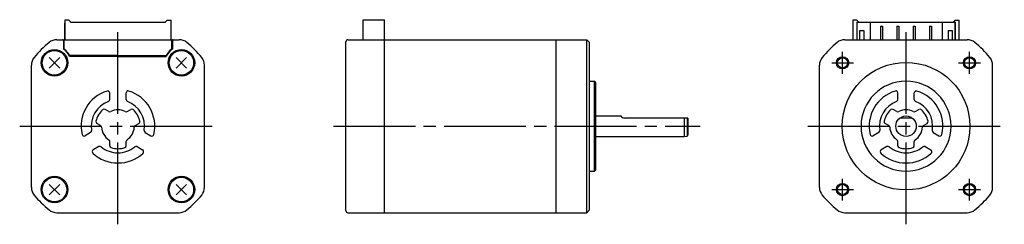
# Model space of a CAD drawing. Extents: x -217 to 24, y -24 to 26.
import ezdxf

# ---------------------------------------------------------------- set-up
doc = ezdxf.new("R2010")
doc.units = 0
doc.header["$MEASUREMENT"] = 0
doc.header["$PDSIZE"] = -0.5
doc.linetypes.add('CENTER', pattern=[27, 20, -2, 3, -2])
doc.layers.get('0').update_dxf_attribs({"linetype": 'CONTINUOUS'})

# ---------------------------------------------------------------- blocks, each defined once
blk = doc.blocks.new('A$C60700E22')
for p, q in [((-205.52, 25.9), (-205.52, 21.15)), ((-204.52, 25.9), (-205.52, 25.9)), ((-205.52, 21.15), (-205.52, 25.2)), ((-204.12, 25.5), (-204.52, 25.9)), ((-204.12, 25.4), (-204.12, 25.5)), ((-204.12, 25.4), (-180.92, 25.4)), ((-201.32, 25.4), (-183.72, 25.4)), ((-183.72, 25.4), (-180.92, 25.4)), ((-180.92, 25.5), (-180.52, 25.9)), ((-180.92, 25.4), (-180.92, 25.5)), ((-180.52, 25.9), (-179.52, 25.9)), ((-179.52, 21.15), (-179.52, 25.9)), ((-179.52, 21.15), (-179.52, 25.2)), ((-132.64, 21.15), (-132.64, 26.05)), ((-132.64, 26.05), (-127.44, 26.05)), ((-127.44, 21.15), (-127.44, 26.05)), ((-13, 25.9), (-13, 21.15)), ((-12, 25.9), (-13, 25.9)), ((-11.6, 25.5), (-12, 25.9)), ((-12, 25.4), (-11.6, 25.4)), ((-12, 25.4), (-12, 21.15)), ((-11.95, 21.15), (-11.95, 25.4)), ((-11.95, 25.4), (-8.8, 25.4)), ((-11.6, 25.4), (-11.6, 25.5)), ((-8.8, 25.4), (-8.8, 21.15)), ((-8.8, 25.4), (8.8, 25.4)), ((-6.25, 24.45), (-6.25, 21.15)), ((-6.25, 24.45), (-5.75, 24.45)), ((-5.75, 24.45), (-5.75, 21.15)), ((-2.25, 24.45), (-2.25, 21.15)), ((-2.25, 24.45), (-1.75, 24.45)), ((-1.75, 24.45), (-1.75, 21.15)), ((1.75, 24.45), (2.25, 24.45)), ((1.75, 24.45), (1.75, 21.15)), ((2.25, 24.45), (2.25, 21.15)), ((5.75, 24.45), (6.25, 24.45)), ((5.75, 24.45), (5.75, 21.15)), ((6.25, 24.45), (6.25, 21.15)), ((8.8, 25.4), (8.8, 21.15)), ((8.8, 25.4), (11.95, 25.4)), ((11.6, 25.5), (12, 25.9)), ((11.6, 25.4), (11.6, 25.5)), ((12, 25.4), (11.6, 25.4)), ((11.95, 25.4), (11.95, 21.15)), ((12, 25.9), (13, 25.9)), ((12, 25.4), (12, 21.15)), ((13, 21.15), (13, 25.9)), ((-11.95, 23.6), (-12, 23.6)), ((-11.3, 23.4), (-10.3, 23.4)), ((-11.3, 21.15), (-11.3, 23.4)), ((-10.3, 23.4), (-10.3, 21.15)), ((10.3, 23.4), (11.3, 23.4)), ((10.3, 23.4), (10.3, 21.15)), ((11.3, 23.4), (11.3, 21.15)), ((11.95, 23.6), (12, 23.6)), ((-207.44, 21.15), (-177.59, 21.15)), ((-205.82, 20.95), (-205.82, 18.84)), ((-205.64, 18.94), (-205.64, 20.95)), ((-179.39, 18.94), (-179.39, 20.95)), ((-179.22, 20.95), (-179.22, 18.84)), ((-136.84, -20.65), (-136.84, 20.65)), ((-136.35, 21.15), (-127.44, 21.15)), ((-127.44, -21.15), (-127.44, 21.15)), ((-127.44, 21.15), (-85.44, 21.15)), ((-85.44, -21.15), (-85.44, 21.15)), ((-85.44, 21.15), (-77.99, 21.15)), ((-77.99, -21.15), (-77.99, 21.15)), ((-77.99, 21.15), (-77.29, 20.45)), ((-77.29, -20.45), (-77.29, 20.45)), ((-77.29, -20.3), (-77.29, 20.3)), ((-14.93, 21.15), (14.93, 21.15)), ((-192.52, 17.05), (-204.33, 17.05)), ((-192.52, 17.25), (-204.18, 17.25)), ((-192.52, 17.25), (-180.85, 17.25)), ((-192.52, 17.05), (-180.7, 17.05)), ((-213.67, -14.93), (-213.67, 14.93)), ((-209.29, 16.77), (-206.74, 14.23)), ((-209.29, 14.23), (-206.74, 16.77)), ((-178.29, 16.77), (-175.74, 14.23)), ((-178.29, 14.23), (-175.74, 16.77)), ((-171.37, -14.93), (-171.37, 14.93)), ((-21.15, -14.93), (-21.15, 14.93)), ((21.15, -14.93), (21.15, 14.93)), ((-77.29, 11), (-76.09, 11)), ((-76.09, -11), (-76.09, 11)), ((-76.09, 11), (-75.79, 10.7)), ((-75.79, -10.7), (-75.79, 10.7)), ((-194.52, 6.54), (-194.52, 8.12)), ((-190.52, 6.54), (-190.52, 8.12)), ((-2, 6.54), (-2, 8.12)), ((2, 6.54), (2, 8.12)), ((-194.76, 3.6), (-195.65, 4.12)), ((-190.28, 3.6), (-189.39, 4.12)), ((-75.79, 2.5), (-69.66, 2.5)), ((-2.24, 3.6), (-3.13, 4.12)), ((2.24, 3.6), (3.13, 4.12)), ((-196.76, 0.14), (-197.65, 0.65)), ((-188.28, 0.14), (-187.39, 0.65)), ((-53.29, 2), (-68.79, 2)), ((-54.24, 2), (-54.24, -2.5)), ((-53.49, 2), (-53.49, -2.4)), ((-53.29, 2), (-53.29, -2.2)), ((-4.24, 0.14), (-5.13, 0.65)), ((1.5, 2), (-1.5, 2)), ((4.24, 0.14), (5.13, 0.65)), ((-199.18, -1.54), (-200.55, -2.33)), ((-185.85, -1.54), (-184.48, -2.33)), ((-54.24, -2.5), (-53.49, -2.4)), ((-53.49, -2.4), (-53.29, -2.2)), ((-6.66, -1.54), (-8.04, -2.33)), ((6.66, -1.54), (8.04, -2.33)), ((-194.52, -4.77), (-194.52, -3.74)), ((-190.52, -4.77), (-190.52, -3.74)), ((-75.79, -2.5), (-54.24, -2.5)), ((-2, -4.77), (-2, -3.74)), ((2, -4.77), (2, -3.74)), ((-197.18, -5), (-198.55, -5.79)), ((-187.85, -5), (-186.48, -5.79)), ((-4.66, -5), (-6.04, -5.79)), ((4.66, -5), (6.04, -5.79)), ((-77.24, -11), (-76.09, -11)), ((-76.09, -11), (-75.79, -10.7)), ((-209.29, -14.23), (-206.74, -16.77)), ((-209.29, -16.77), (-206.74, -14.23)), ((-178.29, -14.23), (-175.74, -16.77)), ((-178.29, -16.77), (-175.74, -14.23)), ((-207.44, -21.15), (-177.59, -21.15)), ((-136.34, -21.15), (-127.44, -21.15)), ((-127.44, -21.15), (-85.44, -21.15)), ((-85.44, -21.15), (-77.99, -21.15)), ((-77.99, -21.15), (-77.29, -20.45)), ((-14.93, -21.15), (14.93, -21.15))]:
    blk.add_line(p, q)
at = {"linetype": 'CENTER'}
for p, q in [((-192.52, -24), (-192.52, 24)), ((0, -24), (0, 24)), ((-15.5, 12.84), (-15.5, 18.16)), ((15.5, 12.84), (15.5, 18.16)), ((-18.16, 15.5), (-12.84, 15.5)), ((12.84, 15.5), (18.16, 15.5)), ((-216.52, 0), (-168.52, 0)), ((-139.84, 0), (-50.29, 0)), ((-24, 0), (24, 0)), ((-15.5, -18.16), (-15.5, -12.84)), ((15.5, -18.16), (15.5, -12.84)), ((-18.16, -15.5), (-12.84, -15.5)), ((12.84, -15.5), (18.16, -15.5))]:
    blk.add_line(p, q, dxfattribs=at)
for centre, radius in [((-208.02, 15.5), 3.25), ((-208.02, 15.5), 3), ((-177.02, 15.5), 3.25), ((-177.02, 15.5), 3), ((-15.5, 15.5), 1.5), ((15.5, 15.5), 1.5), ((-15.5, 15.5), 1.23), ((0, 0), 15.6), ((15.5, 15.5), 1.23), ((-208.02, -15.5), 3.25), ((-208.02, -15.5), 3), ((-177.02, -15.5), 3.25), ((-177.02, -15.5), 3), ((-15.5, -15.5), 1.5), ((-15.5, -15.5), 1.23), ((15.5, -15.5), 1.5), ((15.5, -15.5), 1.23)]:
    blk.add_circle(centre, radius)
at = {"ltscale": 0.777664}
blk.add_circle((0, 0), 2.5, dxfattribs=at)
for centre, radius, start, end in [((-192.52, 0), 26.5, 129.4355, 140.5645), ((-207.44, 18.15), 3, 90, 129.4355), ((-206.02, 20.95), 0.2, 0, 90), ((-205.44, 20.95), 0.2, 90, 180), ((-179.59, 20.95), 0.2, 0, 90), ((-179.02, 20.95), 0.2, 90, 180), ((-177.59, 18.15), 3, 50.5645, 90), ((-192.52, 0), 26.5, 39.4355, 50.5645), ((-136.34, 20.65), 0.5, 90, 180), ((0, 0), 26.5, 129.4355, 140.5645), ((-14.93, 18.15), 3, 90, 129.4355), ((14.93, 18.15), 3, 50.5645, 90), ((0, 0), 26.5, 39.4355, 50.5645), ((-208.02, 15.5), 4, 22.799, 56.633), ((-205.44, 18.94), 0.2, 180, 233.2133), ((-208.02, 15.5), 4.1, 26.9677, 53.2133), ((-204.18, 17.45), 0.2, 206.9677, 270), ((-180.85, 17.45), 0.2, 270, 333.0323), ((-177.02, 15.5), 4, 123.367, 157.201), ((-177.02, 15.5), 4.1, 126.7867, 153.0323), ((-179.59, 18.94), 0.2, 306.7867, 0), ((-210.67, 14.93), 3, 140.5645, 180), ((-174.37, 14.93), 3, 0, 39.4355), ((-18.15, 14.93), 3, 140.5645, 180), ((18.15, 14.93), 3, 0, 39.4355), ((0, 0), 11, 90, 270), ((0, 0), 11, 270, 90), ((-192.52, 0), 9, 107.1047, 192.8955), ((-195.02, 8.12), 0.5, 0.0001, 107.1047), ((-190.02, 8.12), 0.5, 72.8953, 179.9999), ((-192.52, 0), 9, 347.1045, 72.8953), ((0, 0), 9, 107.1047, 192.8955), ((-2.5, 8.12), 0.5, 0.0001, 107.1047), ((2.5, 8.12), 0.5, 72.8953, 179.9999), ((0, 0), 9, 347.1045, 72.8953), ((-192.52, 0), 6.5, 110.9249, 189.0752), ((-195.02, 6.54), 0.5, 290.9249, 0.0001), ((-190.02, 6.54), 0.5, 179.9999, 249.0751), ((-192.52, 0), 6.5, 350.9248, 69.0751), ((0, 0), 6.5, 110.9249, 189.0752), ((-2.5, 6.54), 0.5, 290.9249, 0.0001), ((2.5, 6.54), 0.5, 179.9999, 249.0751), ((0, 0), 6.5, 350.9248, 69.0751), ((-192.52, 0), 5.5, 132.5475, 167.4627), ((-195.9, 3.68), 0.5, 60.0009, 132.5475), ((-194.51, 4.04), 0.5, 240.0009, 296.2572), ((-192.52, 0), 4, 90, 116.2572), ((-192.52, 0), 4, 63.7428, 90), ((-190.53, 4.04), 0.5, 243.7428, 299.9991), ((-189.14, 3.68), 0.5, 47.4525, 119.9991), ((-192.52, 0), 5.5, 12.5373, 47.4525), ((-68.79, 3), 1, 210.431, 270), ((0, 0), 5.5, 132.5475, 167.4627), ((-3.38, 3.68), 0.5, 60.0009, 132.5475), ((-1.99, 4.04), 0.5, 240.0009, 296.2572), ((0, 0), 4, 90, 116.2572), ((0, 0), 4, 63.7428, 90), ((1.99, 4.04), 0.5, 243.7428, 299.9991), ((3.38, 3.68), 0.5, 47.4525, 119.9991), ((0, 0), 5.5, 12.5373, 47.4525), ((-197.4, 1.09), 0.5, 167.4625, 240.0013), ((-197.01, -0.29), 0.5, 3.7552, 60.0013), ((-188.03, -0.29), 0.5, 119.9987, 176.2448), ((-187.64, 1.09), 0.5, 299.9987, 12.5375), ((-4.88, 1.09), 0.5, 167.4625, 240.0013), ((-4.49, -0.29), 0.5, 3.7552, 60.0013), ((4.49, -0.29), 0.5, 119.9987, 176.2448), ((4.88, 1.09), 0.5, 299.9987, 12.5375), ((-200.8, -1.9), 0.5, 192.8955, 300.0001), ((-199.43, -1.1), 0.5, 300.0001, 9.0752), ((-192.52, 0), 4, 183.7552, 236.251), ((-192.52, 0), 4, 303.749, 356.2448), ((-185.6, -1.1), 0.5, 170.9248, 239.9999), ((-184.23, -1.9), 0.5, 239.9999, 347.1045), ((-8.29, -1.9), 0.5, 192.8955, 300.0001), ((-6.91, -1.1), 0.5, 300.0001, 9.0752), ((0, 0), 4, 183.7552, 236.251), ((0, 0), 4, 303.749, 356.2448), ((6.91, -1.1), 0.5, 170.9248, 239.9999), ((8.29, -1.9), 0.5, 239.9999, 347.1045), ((-195.02, -3.74), 0.5, 0, 56.251), ((-194.02, -4.77), 0.5, 180, 252.5424), ((-191.02, -4.77), 0.5, 287.4576, 0), ((-190.02, -3.74), 0.5, 123.749, 180), ((-2.5, -3.74), 0.5, 0, 56.251), ((-1.5, -4.77), 0.5, 180, 252.5424), ((1.5, -4.77), 0.5, 287.4576, 0), ((2.5, -3.74), 0.5, 123.749, 180), ((-198.3, -6.23), 0.5, 120, 227.1047), ((-192.52, 0), 9, 227.1047, 270), ((-196.93, -5.43), 0.5, 50.9248, 120), ((-192.52, 0), 6.5, 230.9251, 270), ((-192.52, 0), 5.5, 252.5424, 270), ((-192.52, 0), 6.5, 270, 309.0749), ((-192.52, 0), 5.5, 270, 287.4576), ((-192.52, 0), 9, 270, 312.8953), ((-188.1, -5.43), 0.5, 60, 129.0752), ((-186.73, -6.23), 0.5, 312.8953, 60), ((-5.79, -6.23), 0.5, 120, 227.1047), ((0, 0), 9, 227.1047, 270), ((-4.41, -5.43), 0.5, 50.9248, 120), ((0, 0), 6.5, 230.9251, 270), ((0, 0), 5.5, 252.5424, 270), ((0, 0), 6.5, 270, 309.0749), ((0, 0), 5.5, 270, 287.4576), ((0, 0), 9, 270, 312.8953), ((4.41, -5.43), 0.5, 60, 129.0752), ((5.79, -6.23), 0.5, 312.8953, 60), ((-210.67, -14.93), 3, 180, 219.4355), ((-192.52, 0), 26.5, 219.4355, 230.5645), ((-192.52, 0), 26.5, 309.4355, 320.5645), ((-174.37, -14.93), 3, 320.5645, 0), ((-18.15, -14.93), 3, 180, 219.4355), ((0, 0), 26.5, 219.4355, 230.5645), ((0, 0), 26.5, 309.4355, 320.5645), ((18.15, -14.93), 3, 320.5645, 0), ((-207.44, -18.15), 3, 230.5645, 270), ((-177.59, -18.15), 3, 270, 309.4355), ((-136.34, -20.65), 0.5, 180, 270), ((-14.93, -18.15), 3, 230.5645, 270), ((14.93, -18.15), 3, 270, 309.4355)]:
    blk.add_arc(centre, radius, start, end)
for p in [(-208.02, 15.5), (-177.02, 15.5), (-15.5, 15.5), (15.5, 15.5), (-208.02, -15.5), (-177.02, -15.5), (-15.5, -15.5), (15.5, -15.5)]:
    blk.add_point(p)

msp = doc.modelspace()

# ---------------------------------------------------------------- block references
msp.add_blockref('A$C60700E22', (0, 0))

doc.saveas('drawing.dxf')
